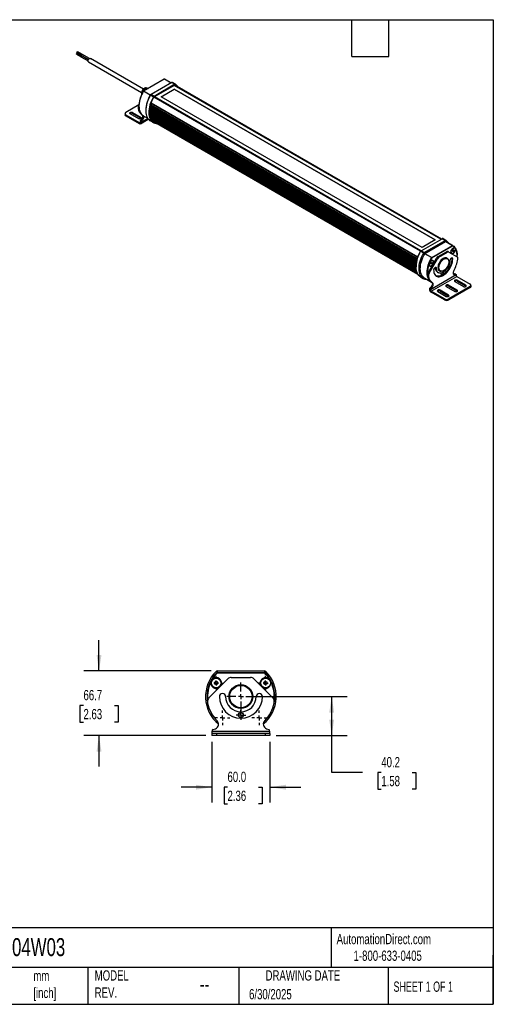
# Model space of a CAD drawing. Header units: millimetres. Extents: x 32 to 1365, y 32 to 1048.
# Tile 3 of 3: x 876 to 1365, y 32 to 1048. Entities that reach past the tile are written whole.
import ezdxf

# ---------------------------------------------------------------- set-up
doc = ezdxf.new("R2010")
doc.units = ezdxf.units.MM
doc.header["$LTSCALE"] = 5
doc.linetypes.add('SLD-Center', pattern=[19.05, 15.24, -1.27, 1.27, -1.27])
doc.linetypes.add('SLD-Solid', pattern=[0])
doc.layers.add('CENTER', color=40, linetype='SLD-Center')
doc.layers.add('DIMENSIONS', color=140, linetype='SLD-Solid', lineweight=25)
doc.layers.add('TEXT', color=140, linetype='SLD-Solid', lineweight=25)
doc.styles.add('SLDTEXTSTYLE0', font='TXT', dxfattribs={"width": 0.7})
doc.styles.add('SLDTEXTSTYLE1', font='TXT', dxfattribs={"width": 0.65})
doc.dimstyles.new('SLDDIMSTYLE1', dxfattribs={"dimtxt": 10.790039, "dimasz": 16.51, "dimexe": 0, "dimexo": 0.0625, "dimgap": 2.69751, "dimtad": 0, "dimtih": 1, "dimtoh": 1, "dimdec": 1, "dimrnd": 1e-09, "dimzin": 12, "dimdsep": 46, "dimtxsty": 'SLDTEXTSTYLE0', "dimsah": 1, "dimcen": 0.09, "dimadec": 0, "dimazin": 3, "dimtfac": 1, "dimtdec": 1, "dimtofl": 0, "dimtmove": 0, "dimatfit": 3, "dimfxl": 0, "dimfrac": 2, "dimtolj": 1, "dimtzin": 12, "dimarcsym": 0})
doc.dimstyles.new('SLDDIMSTYLE2', dxfattribs={"dimtxt": 10.790039, "dimasz": 16.51, "dimexe": 0, "dimexo": 0.0625, "dimgap": 2.69751, "dimtad": 0, "dimtih": 1, "dimtoh": 1, "dimdec": 1, "dimrnd": 1e-09, "dimzin": 4, "dimdsep": 46, "dimtxsty": 'SLDTEXTSTYLE0', "dimsah": 1, "dimcen": 0.09, "dimadec": 0, "dimazin": 1, "dimtfac": 1, "dimtdec": 1, "dimtmove": 0, "dimatfit": 0, "dimfxl": 0, "dimfrac": 2, "dimtolj": 1, "dimtzin": 12, "dimarcsym": 0})
doc.dimstyles.new('SLDDIMSTYLE4', dxfattribs={"dimtxt": 10.790039, "dimasz": 16.51, "dimexe": 0, "dimexo": 0.0625, "dimgap": 2.69751, "dimtad": 0, "dimtih": 1, "dimtoh": 1, "dimdec": 1, "dimrnd": 1e-09, "dimzin": 12, "dimdsep": 46, "dimtxsty": 'SLDTEXTSTYLE0', "dimsah": 1, "dimcen": 0.09, "dimadec": 0, "dimazin": 3, "dimtfac": 1, "dimtdec": 1, "dimtmove": 0, "dimatfit": 0, "dimfxl": 0, "dimfrac": 2, "dimtolj": 1, "dimtzin": 12, "dimarcsym": 0})

# ---------------------------------------------------------------- blocks, each defined once
blk = doc.blocks.new('_D_6')
at = {"layer": 'DIMENSIONS'}
for p, q in [((1074.6, 302.7), (1074.6, 239.9)), ((1134.6, 302.7), (1134.6, 239.9)), ((1074.6, 255.8), (1042.9, 255.8)), ((1090.8, 255.8), (1087.2, 255.8)), ((1087.2, 255.8), (1087.2, 238.6)), ((1122.9, 255.8), (1126.5, 255.8)), ((1126.5, 255.8), (1126.5, 238.6)), ((1134.6, 255.8), (1166.4, 255.8)), ((1087.2, 238.6), (1090.8, 238.6)), ((1126.5, 238.6), (1122.9, 238.6))]:
    blk.add_line(p, q, dxfattribs=at)
for points in [[(1074.6, 255.8), (1058.1, 258.3), (1058.1, 253.2)], [(1134.6, 255.8), (1151.1, 253.2), (1151.1, 258.3)]]:
    blk.add_solid(points, dxfattribs=at)
at = {"layer": 'DIMENSIONS', "char_height": 10.58, "attachment_point": 1, "style": 'SLDTEXTSTYLE0'}
for s, insert in [('60.0', (1090.8, 271.8)), ('2.36', (1090.8, 252.2))]:
    blk.add_mtext(s, dxfattribs=dict(at, insert=insert))
blk = doc.blocks.new('_D_7')
at = {"layer": 'DIMENSIONS'}
for p, q in [((1111, 349.3), (1214.2, 349.3)), ((1198.4, 309.1), (1198.4, 349.3)), ((1141, 309.1), (1214.2, 309.1)), ((1198.4, 270.9), (1198.4, 309.1)), ((1230.1, 270.9), (1198.4, 270.9)), ((1249.6, 270.9), (1245.9, 270.9)), ((1245.9, 270.9), (1245.9, 253.7)), ((1281.6, 270.9), (1285.3, 270.9)), ((1285.3, 270.9), (1285.3, 253.7)), ((1245.9, 253.7), (1249.6, 253.7)), ((1285.3, 253.7), (1281.6, 253.7))]:
    blk.add_line(p, q, dxfattribs=at)
for points in [[(1198.4, 349.3), (1195.8, 332.8), (1200.9, 332.8)], [(1198.4, 309.1), (1200.9, 325.6), (1195.8, 325.6)]]:
    blk.add_solid(points, dxfattribs=at)
at = {"layer": 'DIMENSIONS', "char_height": 10.58, "attachment_point": 1, "style": 'SLDTEXTSTYLE0'}
for s, insert in [('40.2', (1249.6, 286.9)), ('1.58', (1249.6, 267.4))]:
    blk.add_mtext(s, dxfattribs=dict(at, insert=insert))
blk = doc.blocks.new('_D_8')
at = {"layer": 'DIMENSIONS'}
for p, q in [((958.1, 375.8), (958.1, 407.5)), ((1074, 375.8), (942.3, 375.8)), ((942.1, 340), (938.5, 340)), ((938.5, 340), (938.5, 322.9)), ((974.2, 340), (977.8, 340)), ((977.8, 340), (977.8, 322.9)), ((938.5, 322.9), (942.1, 322.9)), ((977.8, 322.9), (974.2, 322.9)), ((1068.3, 309.1), (942.3, 309.1)), ((958.1, 309.1), (958.1, 277.3))]:
    blk.add_line(p, q, dxfattribs=at)
for points in [[(958.1, 375.8), (960.7, 392.3), (955.6, 392.3)], [(958.1, 309.1), (955.6, 292.6), (960.7, 292.6)]]:
    blk.add_solid(points, dxfattribs=at)
at = {"layer": 'DIMENSIONS', "char_height": 10.58, "attachment_point": 1, "style": 'SLDTEXTSTYLE0'}
for s, insert in [('66.7', (942.1, 356.1)), ('2.63', (942.1, 336.5))]:
    blk.add_mtext(s, dxfattribs=dict(at, insert=insert))
blk = doc.blocks.new('SW_CENTERMARKSYMBOL_0')
at = {"layer": 'CENTER', "color": 0}
for p, q in [((-5.08, 0), (-7.54, 0)), ((0, 0), (-2.54, 0)), ((0, 5.08), (0, 7.54)), ((0, 0), (0, 2.54)), ((0, 0), (0, -2.54)), ((0, 0), (2.54, 0)), ((5.08, 0), (7.54, 0)), ((0, -5.08), (0, -7.54))]:
    blk.add_line(p, q, dxfattribs=at)
blk = doc.blocks.new('SW_CENTERMARKSYMBOL_1')
at = {"layer": 'CENTER', "color": 0}
for p, q in [((-5.08, 0), (-7.54, 0)), ((0, 0), (-2.54, 0)), ((0, 5.08), (0, 7.54)), ((0, 0), (0, 2.54)), ((0, 0), (0, -2.54)), ((0, 0), (2.54, 0)), ((5.08, 0), (7.54, 0)), ((0, -5.08), (0, -7.54))]:
    blk.add_line(p, q, dxfattribs=at)
blk = doc.blocks.new('SW_CENTERMARKSYMBOL_2')
at = {"layer": 'CENTER', "color": 0}
for p, q in [((-5.08, 0), (-7.54, 0)), ((0, 0), (-2.54, 0)), ((0, 5.08), (0, 7.54)), ((0, 0), (0, 2.54)), ((0, 0), (0, -2.54)), ((0, 0), (2.54, 0)), ((5.08, 0), (7.54, 0)), ((0, -5.08), (0, -7.54))]:
    blk.add_line(p, q, dxfattribs=at)
blk = doc.blocks.new('SW_CENTERMARKSYMBOL_3')
at = {"layer": 'CENTER', "color": 0}
for p, q in [((-5.08, 0), (-7.54, 0)), ((0, 0), (-2.54, 0)), ((0, 5.08), (0, 7.54)), ((0, 0), (0, 2.54)), ((0, 0), (0, -2.54)), ((0, 0), (2.54, 0)), ((5.08, 0), (7.54, 0)), ((0, -5.08), (0, -7.54))]:
    blk.add_line(p, q, dxfattribs=at)
blk = doc.blocks.new('SW_CENTERMARKSYMBOL_4')
at = {"layer": 'CENTER', "color": 0}
for p, q in [((-2.54, 0), (-4.9985, 0)), ((0, 0), (-2.54, 0)), ((0, 2.54), (0, 4.9985)), ((0, 0), (0, 2.54)), ((0, 0), (0, -2.54)), ((0, 0), (2.54, 0)), ((2.54, 0), (4.9985, 0)), ((0, -2.54), (0, -4.9985))]:
    blk.add_line(p, q, dxfattribs=at)
blk = doc.blocks.new('SW_CENTERMARKSYMBOL_5')
at = {"layer": 'CENTER', "color": 0}
for p, q in [((0, 5.08), (0, 14.54)), ((-5.08, 0), (-14.54, 0)), ((0, 0), (-2.54, 0)), ((0, 0), (0, 2.54)), ((0, 0), (0, -2.54)), ((0, 0), (2.54, 0)), ((5.08, 0), (14.54, 0)), ((0, -5.08), (0, -14.54))]:
    blk.add_line(p, q, dxfattribs=at)

msp = doc.modelspace()

# ---------------------------------------------------------------- linework, layer by layer
for p, q in [((935.14, 1012.1), (939.25, 1009.73)), ((935.35, 1013.85), (939.46, 1011.47)), ((939.75, 1010.6), (935.64, 1012.97)), ((939.96, 1012.34), (935.85, 1014.71)), ((939.32, 1009.65), (939.35, 1009.63)), ((939.48, 1009.42), (946.89, 1005.14)), ((939.53, 1011.39), (939.56, 1011.38)), ((939.69, 1011.16), (947.4, 1006.71)), ((939.89, 1010.55), (939.85, 1010.57)), ((940.09, 1012.3), (940.06, 1012.31)), ((947.24, 1006.44), (940.14, 1010.55)), ((948.38, 1007.65), (940.34, 1012.29)), ((1004, 976.14), (949.31, 1007.71)), ((947.31, 1004.25), (1002.01, 972.67)), ((1025.55, 986.54), (1004.08, 974.15)), ((1032.63, 982.46), (1025.55, 986.54)), ((1025.71, 986.56), (1032.72, 982.51)), ((1032.72, 982.51), (1025.76, 986.53)), ((1004.73, 974.52), (1007.6, 977.37)), ((1007.6, 977.37), (1008.64, 976.77)), ((1007.6, 977.37), (1008.83, 976.89)), ((1033.29, 982.84), (1011.82, 970.45)), ((1036.38, 981.05), (1014.91, 968.66)), ((1015.13, 968.28), (1036.6, 980.67)), ((1015.13, 968.02), (1036.6, 980.42)), ((1022.35, 968.19), (1035.83, 975.97)), ((1022.38, 968.17), (1035.83, 975.94)), ((1033.29, 982.84), (1036.38, 981.05)), ((1033.91, 982.9), (1037, 981.12)), ((1037.05, 981.09), (1033.96, 982.88)), ((1035.83, 975.97), (1305.2, 820.47)), ((1035.83, 975.94), (1035.83, 975.97)), ((1305.18, 820.45), (1035.83, 975.94)), ((1311.14, 821.12), (1035.9, 980.01)), ((1311.27, 821.19), (1036.03, 980.09)), ((1036.38, 981.05), (1036.6, 980.67)), ((1311.62, 821.4), (1036.38, 980.29)), ((1311.71, 821.45), (1036.47, 980.34)), ((1311.71, 821.45), (1036.47, 980.34)), ((1037, 981.12), (1037.07, 980.72)), ((1003.86, 974.02), (1004.08, 974.15)), ((1003.93, 973.98), (1003.86, 974.02)), ((1011, 969.9), (1003.93, 973.98)), ((1004.08, 974.15), (1011.16, 970.06)), ((1011, 969.9), (1011.2, 969.79)), ((1011.82, 970.45), (1011.16, 970.06)), ((1011.2, 969.79), (1014.29, 968.01)), ((1014.91, 968.66), (1011.82, 970.45)), ((1014.29, 968.01), (1014.67, 967.79)), ((1290.13, 808.76), (1014.82, 967.69)), ((1015.13, 968.28), (1014.91, 968.66)), ((1290.25, 808.95), (1014.95, 967.87)), ((1290.51, 809.2), (1015.26, 968.1)), ((1015.35, 968.15), (1290.59, 809.25)), ((1291.72, 812.69), (1022.35, 968.19)), ((999.37, 959.84), (985.87, 952.04)), ((998.49, 957), (999.37, 956.49)), ((998.49, 957), (998.49, 956.52)), ((998.49, 956.52), (999.37, 956.01)), ((999.41, 955.54), (998.53, 956.05)), ((999.14, 959.18), (999.36, 959.57)), ((999.14, 959.18), (999.35, 959.06)), ((999.35, 958.91), (999.35, 958.65)), ((999.37, 956.01), (999.37, 956.49)), ((1285.64, 796.15), (1010.37, 955.06)), ((1285.81, 797.28), (1010.54, 956.2)), ((1285.89, 797.71), (1010.61, 956.63)), ((1285.94, 797.94), (1010.66, 956.86)), ((1010.98, 958.34), (1286.27, 799.42)), ((1286.32, 799.59), (1011.03, 958.51)), ((1286.58, 800.55), (1011.28, 959.47)), ((1286.68, 800.9), (1011.39, 959.82)), ((1287.2, 802.48), (1011.91, 961.41)), ((1287.28, 802.69), (1011.98, 961.62)), ((984.96, 950.77), (984.96, 949.75)), ((985.87, 949.49), (985.87, 948.47)), ((985.87, 949.49), (999.57, 941.58)), ((985.87, 948.47), (999.57, 940.56)), ((999.29, 945.5), (990.45, 950.6)), ((992.79, 951.95), (1001.63, 946.85)), ((992.79, 951.95), (992.79, 950.93)), ((1001.63, 945.83), (992.79, 950.93)), ((1000.82, 940.44), (1009.02, 945.17)), ((1008.57, 945.76), (1001.34, 941.58)), ((1001.63, 945.83), (1001.63, 946.85)), ((1001.86, 945.67), (1001.63, 945.83)), ((1002.78, 949.28), (1003.66, 948.77)), ((1003.88, 948.64), (1008.38, 946.04)), ((1006.42, 954.57), (1006.42, 953.81)), ((1285.42, 793.01), (1010.18, 951.91)), ((1010.18, 951.81), (1285.42, 792.92)), ((1285.45, 794.04), (1010.19, 952.94)), ((1285.47, 794.51), (1010.22, 953.41)), ((1285.45, 791.61), (1010.25, 950.48)), ((1285.49, 791.11), (1010.3, 949.97)), ((1010.35, 954.92), (1285.62, 796.01)), ((1285.58, 790.19), (1010.44, 949.03)), ((1010.45, 948.96), (1285.59, 790.13)), ((1285.77, 789.08), (1010.68, 947.88)), ((1285.89, 788.56), (1010.83, 947.35)), ((1286.14, 787.65), (1011.17, 946.39)), ((1011.17, 946.37), (1286.15, 787.63)), ((1286.45, 786.79), (1011.58, 945.47)), ((1286.52, 786.62), (1011.68, 945.28)), ((999.57, 941.58), (1000.46, 942.09)), ((1000.46, 942.25), (1001.34, 941.74)), ((1000.46, 942.25), (1000.46, 942.09)), ((1001.03, 943.53), (1002.07, 944.59)), ((1001.03, 943.53), (1001.91, 943.02)), ((1001.34, 941.58), (1001.34, 941.74)), ((1001.91, 943.02), (1002.96, 944.08)), ((1002.96, 944.08), (1002.07, 944.59)), ((1011.15, 943.36), (1014.24, 941.58)), ((1286.85, 785.91), (1012.16, 944.48)), ((1012.17, 944.47), (1286.85, 785.9)), ((1287.09, 785.46), (1012.54, 943.95)), ((1287.18, 785.3), (1012.7, 943.75)), ((1013.02, 943.39), (1287.35, 785.03)), ((1287.35, 785.03), (1013.02, 943.39)), ((1013.9, 942.88), (1013.91, 942.88)), ((1013.91, 942.88), (1287.35, 785.03)), ((1290.82, 809.38), (1312.29, 821.78)), ((1305.2, 820.47), (1291.72, 812.69)), ((1293.91, 807.6), (1315.38, 819.99)), ((1294.57, 806.45), (1316.04, 818.84)), ((1301.64, 802.37), (1323.11, 814.76)), ((1301.87, 801.99), (1323.33, 814.38)), ((1312.29, 821.78), (1315.38, 819.99)), ((1316, 820.06), (1312.91, 821.84)), ((1316.05, 820.03), (1312.96, 821.81)), ((1315.38, 819.99), (1316.04, 818.84)), ((1316.2, 818.86), (1316, 820.06)), ((1323.11, 814.76), (1316.04, 818.84)), ((1316.2, 818.86), (1323.27, 814.78)), ((1323.32, 814.75), (1316.24, 818.83)), ((1323.33, 814.38), (1323.11, 814.76)), ((1323.27, 814.78), (1323.33, 814.38)), ((1290.19, 808.73), (1290.13, 808.77)), ((1293.29, 806.94), (1290.19, 808.73)), ((1290.82, 809.38), (1290.6, 809.26)), ((1293.91, 807.6), (1290.82, 809.38)), ((1294.42, 806.29), (1293.29, 806.94)), ((1294.57, 806.45), (1293.91, 807.6)), ((1301.49, 802.2), (1294.42, 806.29)), ((1294.57, 806.45), (1301.64, 802.37)), ((1308.21, 803.25), (1316.99, 808.32)), ((1309.1, 802.74), (1308.21, 803.25)), ((1309.1, 802.74), (1317.87, 807.81)), ((1317.87, 807.81), (1316.99, 808.32)), ((1319.4, 807.96), (1318.52, 808.47)), ((1319.4, 807.96), (1328.06, 802.96)), ((1321.53, 808.42), (1321.53, 808.13)), ((1322.17, 806.7), (1322.31, 806.62)), ((1323.1, 808.9), (1323.49, 809.88)), ((1323.48, 808.34), (1323.1, 808.9)), ((1323.28, 809.33), (1324.24, 808.78)), ((1324.24, 808.78), (1323.48, 808.34)), ((1323.74, 811.96), (1323.49, 811.81)), ((1323.49, 809.88), (1324.26, 810.32)), ((1324.63, 809.76), (1323.96, 810.15)), ((1324.63, 809.76), (1324.24, 808.78)), ((1324.26, 810.32), (1324.63, 809.76)), ((1325.43, 812.04), (1325.3, 812.11)), ((1327.85, 804.48), (1327.85, 804.74)), ((1285.42, 793), (1285.42, 792.75)), ((1298.02, 786.64), (1306.68, 801.63)), ((1298.91, 786.13), (1307.56, 801.12)), ((1298.99, 795.41), (1298.99, 795.12)), ((1299.64, 793.69), (1299.77, 793.61)), ((1300.57, 795.81), (1300.9, 796.8)), ((1301, 795.33), (1300.57, 795.81)), ((1300.77, 796.41), (1301.76, 795.84)), ((1300.9, 796.8), (1301.66, 797.31)), ((1301.2, 798.95), (1300.95, 798.8)), ((1301.76, 795.84), (1301, 795.33)), ((1301.48, 797.18), (1302.09, 796.83)), ((1301.87, 801.99), (1301.49, 802.2)), ((1301.64, 802.37), (1301.87, 801.99)), ((1301.66, 797.31), (1302.09, 796.83)), ((1302.09, 796.83), (1301.76, 795.84)), ((1302.89, 799.02), (1302.76, 799.1)), ((1307.56, 801.12), (1306.68, 801.63)), ((1317.68, 801.41), (1316.46, 802.11)), ((1319.23, 797.72), (1319.23, 797.98)), ((1322.35, 801.86), (1322.43, 801.36)), ((1322.43, 801.36), (1323.32, 800.85)), ((1328.71, 801.04), (1328.71, 801.53)), ((1298.26, 783.95), (1297.37, 784.46)), ((1297.37, 783.97), (1297.37, 784.46)), ((1298.26, 783.46), (1297.37, 783.97)), ((1297.42, 783.51), (1298.3, 783)), ((1298.91, 786.13), (1298.02, 786.64)), ((1298.26, 783.95), (1298.26, 783.46)), ((1326.74, 784.35), (1300.23, 769.04)), ((1301.11, 767.51), (1327.63, 782.82)), ((1305.56, 792.16), (1305.64, 791.66)), ((1305.64, 791.66), (1306.52, 791.15)), ((1307.68, 787.15), (1308.56, 786.64)), ((1308.96, 789.12), (1310.18, 788.42)), ((1309.62, 788.74), (1309.24, 788.84)), ((1313.93, 788.79), (1314.15, 788.92)), ((1324.24, 785.49), (1323.96, 785.47)), ((1324.24, 785.49), (1325.29, 785.64)), ((1325.12, 784.98), (1324.24, 785.49)), ((1325.12, 784.98), (1326.17, 785.13)), ((1326.17, 785.13), (1325.29, 785.64)), ((1326.48, 785.07), (1325.6, 785.58)), ((1326.74, 784.35), (1326.74, 784.5)), ((1327.63, 782.82), (1341.33, 774.91)), ((1290.15, 782.3), (1293.24, 780.51)), ((1294.37, 780.94), (1301.44, 776.86)), ((1301.66, 776.73), (1302.55, 776.22)), ((1316.73, 772.45), (1325.57, 767.34)), ((1327.91, 768.7), (1319.07, 773.8)), ((1319.07, 772.78), (1319.07, 773.8)), ((1319.07, 772.78), (1327.91, 767.68)), ((1341.33, 772.36), (1319.23, 759.6)), ((1325.57, 777.55), (1334.41, 772.45)), ((1336.75, 773.8), (1327.91, 778.9)), ((1327.91, 778.9), (1327.91, 777.88)), ((1327.91, 777.88), (1336.75, 772.78)), ((1336.75, 772.78), (1336.75, 773.8)), ((1336.75, 772.78), (1336.98, 772.61)), ((1341.33, 772.36), (1341.33, 771.34)), ((1342.24, 772.61), (1342.24, 773.63)), ((1300.23, 769.19), (1299.34, 769.7)), ((1299.34, 769.55), (1299.34, 769.7)), ((1299.91, 770.99), (1300.96, 772.05)), ((1300.8, 770.48), (1299.91, 770.99)), ((1300.23, 769.19), (1300.23, 769.04)), ((1300.8, 770.48), (1301.84, 771.54)), ((1300.96, 772.05), (1301.84, 771.54)), ((1314.81, 759.6), (1301.11, 767.51)), ((1314.81, 758.58), (1301.11, 766.49)), ((1307.89, 767.34), (1316.73, 762.24)), ((1319.07, 763.59), (1310.24, 768.7)), ((1310.24, 767.68), (1310.24, 768.7)), ((1310.24, 767.68), (1319.07, 762.57)), ((1319.07, 763.59), (1319.07, 762.57)), ((1319.07, 762.57), (1319.3, 762.41)), ((1341.33, 771.34), (1319.23, 758.58)), ((1327.91, 768.7), (1327.91, 767.68)), ((1327.91, 767.68), (1328.14, 767.51)), ((1314.81, 759.6), (1314.81, 758.58)), ((1319.23, 758.58), (1319.23, 759.6)), ((1071.64, 348.06), (1091.24, 367.65)), ((1079.99, 374.14), (1078.93, 375.21)), ((1080.34, 373.79), (1079.99, 374.14)), ((1080.34, 374.29), (1080.34, 375.79)), ((1080.34, 375.79), (1128.92, 375.79)), ((1080.34, 374.29), (1080.34, 373.79)), ((1080.34, 374.29), (1128.92, 374.29)), ((1080.34, 373.79), (1128.92, 373.79)), ((1094.7, 369.09), (1114.56, 369.09)), ((1118.02, 367.65), (1137.61, 348.06)), ((1128.92, 375.79), (1128.92, 374.29)), ((1128.92, 373.79), (1128.92, 374.29)), ((1129.27, 374.14), (1128.92, 373.79)), ((1129.27, 374.14), (1130.33, 375.21)), ((1077.4, 363.15), (1078.15, 364.72)), ((1078.38, 361.72), (1077.4, 363.15)), ((1078.15, 364.72), (1079.88, 364.85)), ((1080.11, 361.86), (1078.38, 361.72)), ((1079.88, 364.85), (1080.86, 363.42)), ((1080.86, 363.42), (1080.11, 361.86)), ((1128.4, 363.31), (1129.28, 364.8)), ((1129.25, 361.8), (1128.4, 363.31)), ((1130.98, 361.78), (1129.25, 361.8)), ((1129.28, 364.8), (1131.01, 364.78)), ((1131.86, 363.27), (1130.98, 361.78)), ((1131.01, 364.78), (1131.86, 363.27)), ((1070.18, 344.52), (1070.18, 343.57)), ((1139.08, 343.57), (1139.08, 344.52)), ((1075.92, 315.26), (1078.29, 316.15)), ((1130.97, 316.15), (1133.34, 315.26)), ((1074.63, 313.38), (1074.63, 313.09)), ((1134.63, 313.09), (1074.63, 313.09)), ((1074.63, 313.09), (1074.63, 311.09)), ((1074.63, 311.09), (1074.63, 309.09)), ((1079.63, 311.09), (1074.63, 311.09)), ((1079.63, 309.09), (1074.63, 309.09)), ((1079.63, 309.09), (1079.63, 311.09)), ((1129.63, 311.09), (1079.63, 311.09)), ((1129.63, 309.09), (1079.63, 309.09)), ((1129.63, 311.09), (1129.63, 309.09)), ((1134.63, 311.09), (1129.63, 311.09)), ((1134.63, 309.09), (1129.63, 309.09)), ((1134.63, 313.09), (1134.63, 313.38)), ((1134.63, 311.09), (1134.63, 313.09)), ((1134.63, 311.09), (1134.63, 309.09))]:
    msp.add_line(p, q)
at = {"flags": 128}
for points in [[(935.05, 1012.21), (935.04, 1012.36), (935.07, 1012.53), (935.16, 1012.71), (935.28, 1012.86), (935.41, 1012.96), (935.55, 1012.99), (935.64, 1012.97)], [(935.14, 1012.1), (935.12, 1012.11), (935.05, 1012.21)], [(935.35, 1013.85), (935.3, 1013.89), (935.25, 1014), (935.25, 1014.16), (935.31, 1014.34), (935.41, 1014.51), (935.54, 1014.64), (935.67, 1014.72), (935.8, 1014.73), (935.85, 1014.71)], [(939.32, 1009.65), (939.31, 1009.66), (939.23, 1009.77), (939.21, 1009.92), (939.25, 1010.11), (939.34, 1010.29), (939.47, 1010.45), (939.61, 1010.56), (939.75, 1010.6), (939.85, 1010.57)], [(939.35, 1009.8), (939.41, 1010.03), (939.53, 1010.25), (939.7, 1010.44), (939.88, 1010.55), (940.05, 1010.58), (940.14, 1010.55)], [(939.53, 1011.39), (939.48, 1011.44), (939.43, 1011.56), (939.43, 1011.73), (939.49, 1011.92), (939.59, 1012.1), (939.73, 1012.24), (939.88, 1012.32), (940.01, 1012.33), (940.06, 1012.31)], [(939.56, 1011.54), (939.62, 1011.77), (939.74, 1012), (939.91, 1012.18), (940.09, 1012.29), (940.26, 1012.32), (940.34, 1012.29)], [(947.31, 1004.25), (947.1, 1004.43), (946.92, 1004.85), (946.91, 1005.41), (947.06, 1006.04), (947.37, 1006.66), (947.79, 1007.2), (948.27, 1007.59), (948.76, 1007.79), (949.19, 1007.77), (949.31, 1007.71)], [(1002.28, 971.73), (1002.48, 972.64), (1002.82, 973.56), (1003.29, 974.46), (1003.87, 975.28), (1004.52, 976), (1005.23, 976.57), (1005.94, 976.97), (1006.64, 977.19), (1007.29, 977.2), (1007.41, 977.18)], [(1036.91, 980.45), (1037.98, 979.72), (1038.66, 979.08)], [(1003.93, 973.98), (1002.88, 972.05), (1001.96, 970.08), (1001.16, 968.08), (1000.5, 966.07), (999.99, 964.08), (999.62, 962.13), (999.41, 960.23), (999.35, 958.4), (999.45, 956.67), (999.71, 955.05), (1000.12, 953.55), (1000.67, 952.19), (1001.37, 951), (1002.21, 949.96), (1003.17, 949.11), (1003.88, 948.64)], [(1002.23, 970.86), (1002.23, 970.87), (1002.28, 971.73)], [(1011.2, 969.79), (1010.1, 967.78), (1009.14, 965.72), (1008.31, 963.63), (1007.62, 961.54), (1007.08, 959.47), (1006.7, 957.43), (1006.48, 955.45), (1006.42, 953.54), (1006.53, 951.74), (1006.8, 950.04), (1007.22, 948.48), (1007.8, 947.07), (1008.53, 945.82), (1009.4, 944.74), (1010.4, 943.85), (1011.15, 943.36)], [(1014.29, 968.01), (1013.2, 965.99), (1012.23, 963.93), (1011.4, 961.85), (1010.71, 959.75), (1010.18, 957.68), (1009.8, 955.64), (1009.58, 953.66), (1009.52, 951.76), (1009.62, 949.95), (1009.89, 948.26), (1010.31, 946.7), (1010.89, 945.28), (1011.62, 944.03), (1012.49, 942.96), (1013.5, 942.07), (1014.62, 941.37), (1015.86, 940.88), (1017.19, 940.59), (1018, 940.52)], [(1017.63, 940.73), (1017.53, 940.75), (1016.21, 941.03), (1014.99, 941.52), (1013.88, 942.2), (1012.89, 943.08), (1012.04, 944.14), (1011.32, 945.38), (1010.74, 946.77), (1010.33, 948.31), (1010.06, 949.98), (1009.96, 951.76), (1010.02, 953.64), (1010.23, 955.59), (1010.61, 957.6), (1011.14, 959.65), (1011.82, 961.71), (1012.64, 963.77), (1013.59, 965.8), (1014.67, 967.79)], [(1016.87, 941.17), (1016.35, 941.31), (1015.15, 941.79), (1014.05, 942.47), (1013.07, 943.33), (1012.23, 944.38), (1011.52, 945.6), (1010.95, 946.97), (1010.54, 948.49), (1010.28, 950.13), (1010.18, 951.89), (1010.24, 953.74), (1010.45, 955.67), (1010.82, 957.65), (1011.34, 959.67), (1012.01, 961.7), (1012.82, 963.73), (1013.76, 965.74), (1014.82, 967.69)], [(990.45, 950.6), (990.09, 950.91), (989.96, 951.28), (990.09, 951.64), (990.45, 951.95), (990.98, 952.16), (991.62, 952.23), (992.25, 952.16), (992.79, 951.95)], [(1001.63, 946.85), (1001.99, 946.54), (1002.11, 946.18), (1001.99, 945.81), (1001.63, 945.5), (1001.09, 945.29), (1000.46, 945.22), (999.82, 945.29), (999.29, 945.5)], [(1002.07, 944.59), (1002.56, 945.17), (1002.97, 945.83), (1003.27, 946.54), (1003.45, 947.24), (1003.5, 947.91), (1003.41, 948.48), (1003.19, 948.93), (1002.88, 949.22)], [(1003.73, 948.73), (1004.07, 948.42), (1004.29, 947.97), (1004.38, 947.4), (1004.34, 946.73), (1004.16, 946.03), (1003.85, 945.32), (1003.45, 944.66), (1002.96, 944.08)], [(1014.62, 942.45), (1013.69, 942.85), (1013.43, 942.99)], [(1014.62, 942.45), (1014.14, 942.59), (1013.73, 942.72)], [(1323.27, 814.78), (1324.32, 814.06), (1325.24, 813.15), (1326.04, 812.07), (1326.7, 810.83), (1327.21, 809.43), (1327.58, 807.9), (1327.79, 806.24), (1327.85, 804.74)], [(1290.15, 782.3), (1289.4, 782.79), (1288.4, 783.68), (1287.53, 784.76), (1286.8, 786.01), (1286.22, 787.42), (1285.79, 788.98), (1285.53, 790.67), (1285.42, 792.48), (1285.48, 794.38), (1285.7, 796.36), (1286.08, 798.4), (1286.62, 800.48), (1287.3, 802.57), (1288.14, 804.66), (1289.1, 806.72), (1290.19, 808.73)], [(1296.94, 779.46), (1296.19, 779.53), (1294.86, 779.81), (1293.62, 780.31), (1292.49, 781.01), (1291.49, 781.9), (1290.62, 782.97), (1289.89, 784.22), (1289.31, 785.63), (1288.89, 787.19), (1288.62, 788.89), (1288.52, 790.69), (1288.57, 792.6), (1288.79, 794.58), (1289.17, 796.62), (1289.71, 798.69), (1290.4, 800.78), (1291.23, 802.87), (1292.2, 804.93), (1293.29, 806.94)], [(1294.37, 780.94), (1293.66, 781.41), (1292.69, 782.27), (1291.86, 783.3), (1291.16, 784.5), (1290.6, 785.85), (1290.2, 787.35), (1289.94, 788.97), (1289.84, 790.71), (1289.9, 792.53), (1290.11, 794.43), (1290.47, 796.38), (1290.99, 798.38), (1291.65, 800.38), (1292.44, 802.38), (1293.37, 804.36), (1294.42, 806.29)], [(1321.87, 806.53), (1321.59, 806.97), (1321.44, 807.57), (1321.44, 808.29), (1321.59, 809.06), (1321.89, 809.86), (1322.31, 810.62), (1322.83, 811.3), (1323.42, 811.85), (1324.03, 812.25), (1324.64, 812.46), (1325.2, 812.48), (1325.67, 812.29)], [(1326.11, 810.69), (1326.03, 811.34), (1325.8, 811.85), (1325.43, 812.18), (1324.96, 812.33), (1324.4, 812.28), (1323.81, 812.02), (1323.21, 811.59), (1322.66, 811), (1322.18, 810.31), (1321.81, 809.54), (1321.58, 808.77), (1321.51, 808.04), (1321.58, 807.39), (1321.81, 806.89), (1322.18, 806.55), (1322.66, 806.4), (1323.21, 806.45), (1323.81, 806.71), (1324.4, 807.14), (1324.96, 807.73), (1325.43, 808.43), (1325.8, 809.19), (1326.03, 809.96), (1326.11, 810.69)], [(1323.89, 811.9), (1324.49, 812.14), (1325.04, 812.17), (1325.5, 811.99), (1325.84, 811.62), (1326.04, 811.07), (1326.07, 810.4), (1325.94, 809.65), (1325.66, 808.87), (1325.24, 808.13), (1324.73, 807.47), (1324.15, 806.96), (1323.54, 806.62), (1322.97, 806.48), (1322.46, 806.55), (1322.05, 806.83), (1321.78, 807.3), (1321.66, 807.91), (1321.71, 808.63), (1321.92, 809.4), (1322.27, 810.17), (1322.74, 810.87), (1323.3, 811.46), (1323.89, 811.9)], [(1326.24, 811.42), (1326.32, 810.76), (1326.25, 810.01), (1326.02, 809.22), (1325.66, 808.43), (1325.19, 807.7), (1324.63, 807.08), (1324.03, 806.59), (1323.41, 806.28), (1322.83, 806.16), (1322.45, 806.2)], [(1322.87, 811.26), (1323.16, 811.54), (1323.76, 811.97)], [(1301.55, 776.8), (1300.73, 777.33), (1299.77, 778.19), (1298.93, 779.22), (1298.23, 780.42), (1297.68, 781.77), (1297.27, 783.27), (1297.01, 784.89), (1296.91, 786.62), (1296.97, 788.45), (1297.18, 790.35), (1297.54, 792.3), (1298.06, 794.29), (1298.72, 796.3), (1299.51, 798.3), (1300.44, 800.27), (1301.49, 802.2)], [(1302.76, 794.83), (1302.37, 794.36), (1301.79, 793.8), (1301.17, 793.4), (1300.57, 793.19), (1300.01, 793.17), (1299.54, 793.35), (1299.18, 793.72), (1298.95, 794.25), (1298.88, 794.91), (1298.96, 795.67)], [(1303.57, 797.68), (1303.49, 798.33), (1303.26, 798.83), (1302.9, 799.17), (1302.42, 799.32), (1301.86, 799.27), (1301.27, 799.01), (1300.67, 798.58), (1300.12, 797.99), (1299.64, 797.29), (1299.27, 796.53), (1299.04, 795.76), (1298.97, 795.03), (1299.04, 794.38), (1299.27, 793.87), (1299.64, 793.53), (1300.12, 793.39), (1300.67, 793.44), (1301.27, 793.7), (1301.86, 794.13), (1302.42, 794.72), (1302.9, 795.41), (1303.26, 796.18), (1303.49, 796.95), (1303.57, 797.68)], [(1299.34, 796.27), (1299.67, 797.04), (1300.12, 797.76), (1300.67, 798.37), (1301.26, 798.83), (1301.86, 799.1), (1302.42, 799.17), (1302.9, 799.02), (1303.26, 798.68), (1303.48, 798.15), (1303.54, 797.5), (1303.43, 796.75), (1303.17, 795.98), (1302.78, 795.23), (1302.27, 794.55), (1301.7, 794.02), (1301.1, 793.65), (1300.51, 793.48), (1299.99, 793.52), (1299.57, 793.76), (1299.27, 794.2), (1299.13, 794.8), (1299.15, 795.5), (1299.34, 796.27)], [(1299.53, 797.21), (1300, 797.94), (1300.56, 798.56), (1301.17, 799.05), (1301.78, 799.36), (1302.37, 799.48), (1302.89, 799.41), (1303.31, 799.13), (1303.61, 798.68), (1303.76, 798.08), (1303.76, 797.37), (1303.61, 796.59), (1303.33, 795.83)], [(1303.65, 789.49), (1303.73, 788.11), (1303.96, 786.85), (1304.34, 785.71), (1304.87, 784.72), (1305.53, 783.9), (1306.32, 783.26), (1307.22, 782.8), (1308.21, 782.54), (1309.3, 782.48), (1310.45, 782.62), (1311.64, 782.95), (1312.87, 783.48), (1314.1, 784.19), (1315.33, 785.08), (1316.52, 786.12), (1317.67, 787.31), (1318.75, 788.62), (1319.75, 790.04), (1320.65, 791.53), (1321.44, 793.09), (1322.1, 794.67), (1322.63, 796.27), (1323.01, 797.84), (1323.24, 799.38), (1323.32, 800.85)], [(1322.43, 801.36), (1322.36, 799.89), (1322.12, 798.35), (1321.74, 796.78), (1321.22, 795.18), (1320.56, 793.6), (1319.77, 792.04), (1318.87, 790.55), (1317.87, 789.13), (1316.79, 787.82), (1315.64, 786.63), (1314.44, 785.59), (1313.22, 784.7), (1311.98, 783.99), (1310.76, 783.46), (1309.56, 783.13), (1308.41, 782.99), (1307.33, 783.05), (1306.33, 783.31), (1306.1, 783.4)], [(1320.44, 799.19), (1320.37, 797.94), (1320.14, 796.64), (1319.76, 795.3), (1319.23, 793.96), (1318.59, 792.65), (1317.82, 791.39), (1316.96, 790.22), (1316.03, 789.15), (1315.03, 788.23), (1314, 787.45), (1312.96, 786.85), (1311.93, 786.44), (1310.94, 786.22), (1310, 786.2), (1309.14, 786.38), (1308.38, 786.76), (1307.73, 787.32), (1307.21, 788.06), (1306.83, 788.96), (1306.6, 790), (1306.52, 791.15)], [(1318.1, 801.1), (1317.97, 801.26), (1317.39, 801.75), (1316.7, 802.05), (1315.92, 802.16), (1315.07, 802.06), (1314.17, 801.77), (1313.25, 801.28), (1312.34, 800.62), (1311.47, 799.8), (1310.65, 798.85), (1309.91, 797.8), (1309.27, 796.66), (1308.76, 795.49), (1308.38, 794.3), (1308.15, 793.15), (1308.07, 792.04)], [(1313.93, 788.79), (1313.93, 788.79), (1313, 788.35), (1312.11, 788.11), (1311.27, 788.08), (1310.52, 788.25), (1309.86, 788.63), (1309.33, 789.2), (1308.94, 789.94), (1308.7, 790.84), (1308.62, 791.85), (1308.7, 792.96), (1308.94, 794.13), (1309.33, 795.32), (1309.86, 796.5), (1310.52, 797.64), (1311.27, 798.69), (1312.11, 799.62), (1313, 800.41), (1313.93, 801.04), (1314.85, 801.48), (1315.74, 801.72), (1316.58, 801.75), (1317.33, 801.57), (1317.99, 801.2), (1318.52, 800.63), (1318.91, 799.89), (1319.15, 798.99), (1319.23, 797.98), (1319.23, 797.98)], [(1319.23, 797.72), (1319.15, 796.63), (1318.9, 795.47), (1318.51, 794.29), (1317.97, 793.13), (1317.32, 792.03), (1316.56, 791.01), (1315.72, 790.11), (1314.83, 789.36), (1313.92, 788.79), (1313.02, 788.41), (1312.15, 788.24), (1311.35, 788.27), (1310.63, 788.52), (1310.04, 788.96), (1309.57, 789.6), (1309.25, 790.4), (1309.08, 791.34), (1309.08, 792.39), (1309.25, 793.52), (1309.57, 794.69), (1310.04, 795.86), (1310.63, 797), (1311.35, 798.07), (1312.15, 799.03), (1313.02, 799.86), (1313.92, 800.52), (1314.83, 801), (1315.72, 801.27), (1316.56, 801.34), (1317.32, 801.2), (1317.97, 800.86), (1318.51, 800.31), (1318.9, 799.6), (1319.15, 798.72), (1319.23, 797.72)], [(1316.84, 802.01), (1317.09, 801.77), (1317.12, 801.73)], [(1323.32, 800.85), (1323.23, 801.36), (1322.98, 801.72), (1322.6, 801.87), (1322.13, 801.79), (1321.63, 801.51), (1321.16, 801.04), (1320.78, 800.45), (1320.53, 799.8), (1320.44, 799.19)], [(1306.52, 791.15), (1306.44, 791.67), (1306.19, 792.02), (1305.81, 792.17), (1305.34, 792.1), (1304.84, 791.81), (1304.37, 791.34), (1303.99, 790.75), (1303.74, 790.11), (1303.65, 789.49)], [(1307.68, 787.15), (1307.5, 787.27), (1306.85, 787.83), (1306.33, 788.57), (1305.95, 789.47), (1305.72, 790.51), (1305.64, 791.66)], [(1308.07, 792.04), (1308.15, 791.03), (1308.38, 790.14), (1308.76, 789.39), (1309.27, 788.81), (1309.91, 788.41), (1310.65, 788.21), (1310.65, 788.21)], [(1311.43, 785.31), (1311.51, 784.92), (1311.74, 784.65), (1312.1, 784.58), (1312.51, 784.73), (1312.93, 785.06), (1313.28, 785.54), (1313.52, 786.08), (1313.6, 786.61)], [(1313.77, 786.61), (1313.7, 786.07), (1313.47, 785.52), (1313.12, 785.02), (1312.71, 784.64), (1312.28, 784.44), (1311.89, 784.44), (1311.6, 784.64), (1311.45, 785.02), (1311.45, 785.51), (1311.6, 786.07), (1311.75, 786.38)], [(1313.6, 786.61), (1313.52, 787.04), (1313.47, 787.12)], [(1313.61, 787.21), (1313.7, 787.05), (1313.77, 786.61)], [(1324.35, 788.73), (1324.01, 788.04), (1323.79, 787.33), (1323.7, 786.65), (1323.74, 786.04), (1323.92, 785.54), (1324.23, 785.19), (1324.64, 784.99), (1325.12, 784.98)], [(1326.17, 785.13), (1326.29, 785.13), (1326.4, 785.11), (1326.5, 785.06), (1326.59, 784.99), (1326.65, 784.9), (1326.7, 784.78), (1326.73, 784.65), (1326.74, 784.5)], [(1301.77, 776.67), (1302.07, 776.39), (1302.29, 775.94), (1302.39, 775.36), (1302.34, 774.7), (1302.16, 774), (1301.85, 773.29), (1301.45, 772.63), (1300.96, 772.05)], [(1301.84, 771.54), (1302.33, 772.12), (1302.74, 772.78), (1303.04, 773.49), (1303.22, 774.19), (1303.27, 774.85), (1303.18, 775.43), (1302.96, 775.88), (1302.61, 776.19)], [(1319.07, 773.8), (1318.54, 774.01), (1317.9, 774.08), (1317.27, 774.01), (1316.73, 773.8), (1316.37, 773.49), (1316.25, 773.12), (1316.37, 772.76), (1316.73, 772.45)], [(1327.91, 778.9), (1327.38, 779.11), (1326.74, 779.18), (1326.11, 779.11), (1325.57, 778.9), (1325.21, 778.59), (1325.09, 778.23), (1325.21, 777.86), (1325.57, 777.55)], [(1334.41, 772.45), (1334.95, 772.24), (1335.58, 772.17), (1336.21, 772.24), (1336.75, 772.45), (1337.11, 772.76), (1337.24, 773.12), (1337.11, 773.49), (1336.75, 773.8)], [(1310.24, 768.7), (1309.7, 768.9), (1309.06, 768.98), (1308.43, 768.9), (1307.89, 768.7), (1307.53, 768.39), (1307.41, 768.02), (1307.53, 767.65), (1307.89, 767.34)], [(1316.73, 762.24), (1317.27, 762.03), (1317.9, 761.96), (1318.54, 762.03), (1319.07, 762.24), (1319.43, 762.55), (1319.56, 762.92), (1319.43, 763.28), (1319.07, 763.59)], [(1325.57, 767.34), (1326.11, 767.14), (1326.74, 767.06), (1327.38, 767.14), (1327.91, 767.34), (1328.27, 767.65), (1328.4, 768.02), (1328.27, 768.39), (1327.91, 768.7)]]:
    msp.add_lwpolyline(points, dxfattribs=at)
for centre, radius in [((1079.13, 363.29), 5.21), ((1079.13, 363.29), 5), ((1130.13, 363.29), 5.21), ((1130.13, 363.29), 5), ((1104.63, 349.29), 12.25), ((1104.63, 349.29), 12), ((1104.63, 349.29), 11.5), ((1104.63, 330.19), 2.66), ((1104.63, 330.19), 2.46)]:
    msp.add_circle(centre, radius)
for centre, radius, start, end in [((939.69, 1009.7), 0.35, 163.83249, 233.94901), ((939.9, 1011.44), 0.35, 163.83249, 233.94901), ((1025.65, 986.41), 0.158, 66.07792, 125.55644), ((1033.65, 982.33), 0.631, 66.07792, 125.55644), ((1036.75, 980.54), 0.631, 66.07792, 125.55644), ((1036.88, 980.29), 0.473, 66.07792, 125.55644), ((1036.79, 980.16), 0.315, 66.07792, 125.55644), ((1032.92, 974.06), 8.16, 32.26561, 59.97756), ((1033.12, 973.85), 7.92, 37.09094, 60.0923), ((1026.04, 958.58), 26.69, 160.01731, 179.28739), ((1035.59, 955.57), 36.7, 149.82533, 158.13455), ((1004.32, 973.76), 0.45, 121.94143, 150.99968), ((1037.95, 953.5), 31.54, 148.68239, 178.05962), ((1011.39, 969.68), 0.45, 121.94143, 150.99968), ((1012.77, 968.92), 1.8, 121.94143, 150.99968), ((1015.87, 967.13), 1.8, 121.94143, 150.99968), ((1015.85, 967.13), 1.35, 121.94143, 150.99968), ((1015.61, 967.26), 0.9, 121.94143, 150.99968), ((1003, 956.85), 4.51, 148.85627, 178.0435), ((1001.02, 956.5), 2.53, 179.73856, 190.25965), ((1007.93, 957.23), 9.47, 187.11838, 237.05404), ((1002.84, 956.47), 3.47, 170.73381, 179.69172), ((1001.91, 955.99), 2.53, 179.73856, 190.25965), ((1008.79, 956.71), 9.45, 187.08808, 237.60833), ((986.52, 949.9), 1.57, 185.6948, 245.62534), ((986.36, 950.77), 1.36, 110.78342, 249.21658), ((991.63, 948.88), 2.35, 60.5043, 126.87099), ((999.92, 942.01), 0.546, 230.79671, 9.21404), ((1000.26, 941.41), 1.09, 230.79671, 9.21404), ((1002.41, 942.15), 1.95, 134.91144, 177.11743), ((1003.29, 941.64), 1.95, 134.91144, 177.11743), ((1312.65, 821.27), 0.631, 66.07792, 125.55644), ((1315.75, 819.48), 0.631, 66.07792, 125.55644), ((1311.92, 812.99), 8.16, 32.26561, 59.97756), ((1316.13, 818.72), 0.158, 66.07792, 125.55644), ((1323.21, 814.63), 0.158, 66.07792, 125.55644), ((1319.57, 807.82), 7.56, 36.26194, 60.1505), ((1317.85, 791.9), 32.44, 148.68239, 178.05962), ((1291.31, 808.11), 1.35, 121.94143, 150.99968), ((1291.77, 807.86), 1.8, 121.94143, 150.99968), ((1294.86, 806.07), 1.8, 121.94143, 150.99968), ((1294.81, 806.07), 0.45, 121.94143, 150.99968), ((1310.55, 799.5), 4.42, 121.95467, 151.14439), ((1311.43, 798.99), 4.42, 121.95467, 151.14439), ((1317.88, 807.06), 1.54, 65.68605, 125.61817), ((1318.77, 806.55), 1.54, 65.68605, 125.61817), ((1323.7, 808.29), 2.2, 154.84857, 226.30657), ((1324.65, 810.72), 1.54, 65.12837, 125.31165), ((1312.58, 804.55), 15.29, 354.58121, 26.68616), ((1327.14, 801.68), 1.57, 354.37962, 54.30196), ((1322.53, 786.88), 25.16, 159.55143, 184.07246), ((1301.11, 795.27), 2.16, 154.0683, 227.07429), ((1333.59, 783.54), 36.7, 149.82533, 158.13455), ((1302.14, 797), 2.19, 73.54949, 145.31864), ((1301.88, 801.99), 0.45, 121.94143, 150.99968), ((1294.97, 806.17), 34.17, 329.3133, 350.49817), ((1325.34, 801.05), 3.37, 351.11128, 359.80361), ((1301.88, 784.31), 4.51, 148.85627, 178.0435), ((1299.91, 783.96), 2.53, 179.73856, 190.25965), ((1306.81, 784.68), 9.47, 187.11838, 237.05404), ((1302.76, 783.8), 4.51, 148.85627, 178.0435), ((1300.79, 783.45), 2.53, 179.73856, 190.25965), ((1307.68, 784.17), 9.45, 187.08808, 237.60833), ((1325.37, 785.16), 0.479, 61.14584, 99.77823), ((1328.66, 784.44), 1.92, 182.60548, 237.39452), ((1317.92, 770.69), 2.39, 60.99722, 126.37806), ((1326.76, 775.79), 2.39, 60.99722, 126.37806), ((1340.84, 773.63), 1.36, 290.78342, 69.21658), ((1340.68, 772.77), 1.57, 294.37466, 354.3052), ((1301.29, 769.6), 1.95, 134.91144, 177.11743), ((1303.18, 769.73), 3.84, 182.60548, 237.39452), ((1302.18, 769.09), 1.95, 134.91144, 177.11743), ((1302.14, 769.13), 1.92, 182.60548, 237.39452), ((1309.08, 765.59), 2.39, 60.99722, 126.37806), ((1317.02, 763.87), 4.8, 242.60967, 297.39033), ((1317.02, 762.84), 4.8, 242.60967, 297.39033), ((1104.63, 349.29), 36.5, 134.75329, 230.71468), ((1104.63, 349.29), 35, 134.75329, 190.98478), ((1104.63, 349.29), 34.5, 134.75329, 148.98893), ((1079.13, 363.29), 5.55, 324.49209, 137.14893), ((1080.34, 373.79), 2, 90, 134.75329), ((1080.34, 373.79), 0.5, 90, 134.75329), ((1094.7, 364.19), 4.9, 90, 135), ((1114.56, 364.19), 4.9, 45, 90), ((1130.13, 363.29), 5.55, 42.85107, 215.50791), ((1104.63, 349.29), 36.5, 309.28532, 45.24671), ((1128.92, 373.79), 2, 45.24671, 90), ((1128.92, 373.79), 0.5, 45.24671, 90), ((1104.63, 349.29), 34.5, 31.01107, 45.24671), ((1104.63, 349.29), 35, 349.01522, 45.24671), ((1104.63, 349.29), 34.5, 153.47577, 185.98193), ((1079.13, 363.29), 5.55, 165.31578, 305.50791), ((1130.13, 363.29), 5.55, 234.49209, 14.68422), ((1104.63, 349.29), 34.5, 354.01807, 26.52423), ((1075.18, 344.52), 5, 135, 180), ((1085.63, 349.29), 3.25, 0, 180), ((1104.63, 349.29), 22.25, 180, 0), ((1104.63, 349.29), 15.75, 180, 0), ((1123.63, 349.29), 3.25, 0, 180), ((1134.08, 344.52), 5, 0, 45), ((1075.18, 343.57), 5, 180, 190.98478), ((1104.63, 349.29), 35, 190.98478, 225.35845), ((1104.63, 349.29), 35, 314.64155, 349.01522), ((1134.08, 343.57), 5, 349.01522, 0), ((1076.63, 313.38), 2, 110.68298, 180), ((1076.52, 320.83), 5, 290.68298, 45.35845), ((1132.74, 320.83), 5, 134.64155, 249.31702), ((1132.63, 313.38), 2, 0, 69.31702)]:
    msp.add_arc(centre, radius, start, end)
msp.add_open_spline([(1007.42, 977.19), (1007.24, 977.24), (1006.85, 977.36), (1006.2, 977.32), (1005.49, 977.14), (1004.78, 976.78), (1004.09, 976.26), (1003.44, 975.6), (1002.87, 974.82), (1002.41, 973.97), (1002.07, 973.07), (1001.87, 972.15), (1001.85, 971.29), (1001.91, 970.7), (1002.02, 970.43), (1002.04, 970.4)], degree=3, knots=[0, 0, 0, 0, 0.0595543, 0.133398, 0.2103203, 0.2921786, 0.3781685, 0.4655082, 0.5526009, 0.6396075, 0.7271207, 0.8157508, 0.9062907, 0.9881294, 1, 1, 1, 1])
for points in [[(1001.53, 969.24), (1001.33, 968.71), (1001.14, 968.2), (1000.96, 967.7)], [(1325.67, 812.29), (1325.87, 812.06), (1326.06, 811.77), (1326.24, 811.42)], [(1298.96, 795.67), (1299.09, 796.2), (1299.28, 796.71), (1299.53, 797.21)], [(1073.76, 364.69), (1074.11, 365.53), (1074.55, 366.32), (1075.06, 367.06)], [(1134.2, 367.06), (1134.71, 366.32), (1135.14, 365.53), (1135.5, 364.69)]]:
    msp.add_open_spline(points, degree=3)
at = {"layer": 'TEXT'}
for p, q in [((31.75, 1047.75), (1365.25, 1047.75)), ((1219.2, 1009.65), (1219.2, 1047.75)), ((1257.3, 1009.65), (1257.3, 1047.75)), ((1365.25, 1047.75), (1365.25, 31.75)), ((1219.2, 1009.65), (1257.3, 1009.65)), ((1365.25, 110.63), (31.75, 110.63)), ((1197.88, 110.63), (1197.88, 69.85)), ((1365.25, 31.75), (1365.25, 82.55)), ((1365.25, 69.85), (31.75, 69.85)), ((946.5, 69.85), (946.5, 31.75)), ((1102.33, 69.85), (1102.33, 31.75)), ((1256.74, 69.85), (1256.74, 31.75)), ((31.75, 31.75), (1365.25, 31.75))]:
    msp.add_line(p, q, dxfattribs=at)

# ---------------------------------------------------------------- block references
at = {"layer": 'CENTER'}
for name, p in [('SW_CENTERMARKSYMBOL_0', (1079.13, 363.29)), ('SW_CENTERMARKSYMBOL_3', (1130.13, 363.29)), ('SW_CENTERMARKSYMBOL_5', (1104.63, 349.29)), ('SW_CENTERMARKSYMBOL_1', (1085.63, 327.29)), ('SW_CENTERMARKSYMBOL_4', (1104.63, 330.19)), ('SW_CENTERMARKSYMBOL_2', (1123.63, 327.29))]:
    msp.add_blockref(name, p, dxfattribs=at)

# ---------------------------------------------------------------- texts
at = {"layer": 'TEXT'}
for s, insert, char_height, attachment_point, style in [('AutomationDirect.com', (1203.47, 104.38), 10.5833, 1, 'SLDTEXTSTYLE0'), ('TA0521S04W03', (796.04, 100.03), 18.5208, 1, 'SLDTEXTSTYLE0'), ('1-800-633-0405', (1220.96, 87.19), 10.5833, 1, 'SLDTEXTSTYLE0'), ('mm^J[inch]', (890.32, 66.49), 10.583, 1, 'SLDTEXTSTYLE0'), ('MODEL ^JREV.', (953.67, 66.82), 10.5833, 1, 'SLDTEXTSTYLE0'), ('DRAWING DATE', (1168.63, 66.82), 10.5833, 2, 'SLDTEXTSTYLE0'), ('--', (1062.14, 60.57), 15.875, 1, 'SLDTEXTSTYLE0'), ('SHEET 1 OF 1', (1262.21, 55.26), 10.5833, 1, 'SLDTEXTSTYLE1'), ('6/30/2025', (1113.06, 47.49), 10.583, 1, 'SLDTEXTSTYLE0')]:
    msp.add_mtext(s, dxfattribs=dict(at, insert=insert, char_height=char_height, attachment_point=attachment_point, style=style))

# ---------------------------------------------------------------- dimensions: what is measured, and where the dimension line sits
at = {"layer": 'DIMENSIONS'}
for base, p1, p2, dimstyle, picture, middle in [((958.13, 309.09), (1080.34, 375.79), (1074.63, 309.09), 'SLDDIMSTYLE4', '_D_8', (958.13, 340.04)), ((1198.37, 349.29), (1134.63, 309.09), (1104.63, 349.29), 'SLDDIMSTYLE1', '_D_7', (1198.37, 270.87))]:
    dim = msp.add_linear_dim(base=base, p1=p1, p2=p2, angle=90, dimstyle=dimstyle, dxfattribs=at)
    dim.commit()
    dim.dimension.update_dxf_attribs({"geometry": picture, "text_midpoint": middle, "dimtype": 160})
dim = msp.add_linear_dim(base=(1074.63, 255.75), p1=(1134.63, 309.09), p2=(1074.63, 309.09), dimstyle='SLDDIMSTYLE2', dxfattribs=at)
dim.commit()
dim.dimension.update_dxf_attribs({"geometry": '_D_6', "text_midpoint": (1106.85, 255.75), "dimtype": 160})

doc.saveas('drawing.dxf')
